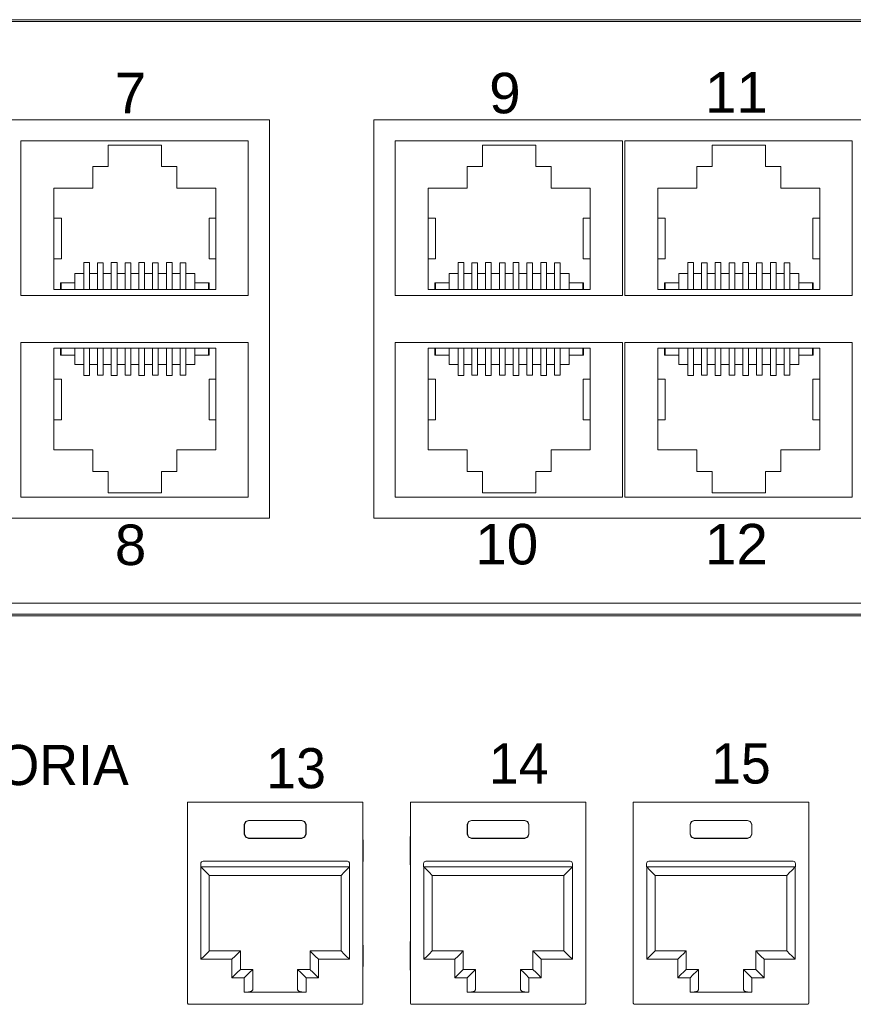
# Model space of a CAD drawing. Header units: millimetres. Extents: x 83969 to 164243, y -22860 to 4849.
# Tile 90 of 156: x 163449.17 to 163453.09, y -21359.72 to -21355.09. Entities that reach past the tile are written whole.
import ezdxf

# ---------------------------------------------------------------- set-up
doc = ezdxf.new("R2010")
doc.units = ezdxf.units.MM
doc.layers.get('0').update_dxf_attribs({"color": 251, "lineweight": 0})
doc.layers.add('Kat.6', color=7, linetype='Continuous')
doc.styles.add('_LANSTER_01', font='romans.shx')
doc.styles.add('Arial10', font='arial.ttf', dxfattribs={"height": 10})

# ---------------------------------------------------------------- blocks, each defined once
blk = doc.blocks.new('Switch 24xGE')
at = {"color": 144}
for points in [[(-306.45, 0), (0, 0), (0, 27.955), (-306.45, 27.955)], [(-185.1, 23.252), (-140, 23.252), (-140, 4.506), (-185.1, 4.506)], [(-135.1, 23.252), (-90, 23.252), (-90, 4.506), (-135.1, 4.506)]]:
    blk.add_lwpolyline(points, close=True, dxfattribs=at)
blk.add_lwpolyline([(-272.449, 27.876), (-34, 27.876), (-34, -0.079), (-272.449, -0.079)], close=True)
for points in [[(-141, 22.252), (-141, 14.981), (-151.7, 14.981), (-151.7, 22.252), (-141, 22.252)], [(-123.4, 22.252), (-123.4, 14.981), (-134.1, 14.981), (-134.1, 22.252), (-123.4, 22.252)], [(-112.6, 22.252), (-112.6, 14.981), (-123.3, 14.981), (-123.3, 22.252), (-112.6, 22.252)], [(-150.146, 15.259), (-150.146, 20.026), (-148.31, 20.026), (-148.31, 21.054), (-147.586, 21.054), (-147.586, 22.053), (-145.084, 22.053), (-145.084, 21.054), (-144.36, 21.054), (-144.36, 20.026), (-142.523, 20.026), (-142.523, 15.259), (-150.146, 15.259), (-149.827, 15.259), (-149.827, 15.576), (-149.796, 15.576), (-149.796, 15.259), (-149.796, 15.576), (-149.161, 15.576), (-149.161, 15.259), (-149.161, 16.021), (-148.735, 16.021), (-148.735, 15.259), (-148.735, 16.54), (-148.468, 16.54), (-148.468, 15.259), (-148.468, 16.021), (-148.087, 16.021), (-148.087, 15.259), (-148.087, 16.52), (-147.821, 16.52), (-147.821, 15.259), (-147.821, 16.021), (-147.44, 16.021), (-147.44, 15.259), (-147.44, 16.54), (-147.173, 16.54), (-147.173, 15.259), (-147.173, 16.021), (-146.792, 16.021), (-146.792, 15.259), (-146.792, 16.52), (-146.525, 16.52), (-146.525, 15.259), (-146.525, 16.021), (-146.144, 16.021), (-146.144, 15.259), (-146.144, 16.54), (-145.878, 16.54), (-145.878, 15.259), (-145.878, 16.021), (-145.497, 16.021), (-145.497, 15.259), (-145.497, 16.52), (-145.23, 16.52), (-145.23, 15.259), (-145.23, 16.021), (-144.849, 16.021), (-144.849, 15.259), (-144.849, 16.54), (-144.582, 16.54), (-144.582, 15.259), (-144.582, 16.021), (-144.201, 16.021), (-144.201, 15.259), (-144.201, 16.52), (-143.935, 16.52), (-143.935, 15.259), (-143.935, 16.021), (-143.509, 16.021), (-143.509, 15.259), (-143.509, 15.576), (-142.874, 15.576), (-142.874, 15.259), (-142.874, 15.576), (-142.842, 15.576), (-142.842, 15.259)], [(-132.546, 15.259), (-132.546, 20.026), (-130.71, 20.026), (-130.71, 21.054), (-129.986, 21.054), (-129.986, 22.053), (-127.484, 22.053), (-127.484, 21.054), (-126.76, 21.054), (-126.76, 20.026), (-124.923, 20.026), (-124.923, 15.259), (-132.546, 15.259), (-132.227, 15.259), (-132.227, 15.576), (-132.196, 15.576), (-132.196, 15.259), (-132.196, 15.576), (-131.561, 15.576), (-131.561, 15.259), (-131.561, 16.021), (-131.135, 16.021), (-131.135, 15.259), (-131.135, 16.54), (-130.868, 16.54), (-130.868, 15.259), (-130.868, 16.021), (-130.487, 16.021), (-130.487, 15.259), (-130.487, 16.52), (-130.221, 16.52), (-130.221, 15.259), (-130.221, 16.021), (-129.84, 16.021), (-129.84, 15.259), (-129.84, 16.54), (-129.573, 16.54), (-129.573, 15.259), (-129.573, 16.021), (-129.192, 16.021), (-129.192, 15.259), (-129.192, 16.52), (-128.925, 16.52), (-128.925, 15.259), (-128.925, 16.021), (-128.544, 16.021), (-128.544, 15.259), (-128.544, 16.54), (-128.278, 16.54), (-128.278, 15.259), (-128.278, 16.021), (-127.897, 16.021), (-127.897, 15.259), (-127.897, 16.52), (-127.63, 16.52), (-127.63, 15.259), (-127.63, 16.021), (-127.249, 16.021), (-127.249, 15.259), (-127.249, 16.54), (-126.982, 16.54), (-126.982, 15.259), (-126.982, 16.021), (-126.601, 16.021), (-126.601, 15.259), (-126.601, 16.52), (-126.335, 16.52), (-126.335, 15.259), (-126.335, 16.021), (-125.909, 16.021), (-125.909, 15.259), (-125.909, 15.576), (-125.274, 15.576), (-125.274, 15.259), (-125.274, 15.576), (-125.242, 15.576), (-125.242, 15.259)], [(-121.746, 15.259), (-121.746, 20.026), (-119.91, 20.026), (-119.91, 21.054), (-119.186, 21.054), (-119.186, 22.053), (-116.684, 22.053), (-116.684, 21.054), (-115.96, 21.054), (-115.96, 20.026), (-114.123, 20.026), (-114.123, 15.259), (-121.746, 15.259), (-121.427, 15.259), (-121.427, 15.576), (-121.396, 15.576), (-121.396, 15.259), (-121.396, 15.576), (-120.761, 15.576), (-120.761, 15.259), (-120.761, 16.021), (-120.335, 16.021), (-120.335, 15.259), (-120.335, 16.54), (-120.068, 16.54), (-120.068, 15.259), (-120.068, 16.021), (-119.687, 16.021), (-119.687, 15.259), (-119.687, 16.52), (-119.421, 16.52), (-119.421, 15.259), (-119.421, 16.021), (-119.04, 16.021), (-119.04, 15.259), (-119.04, 16.54), (-118.773, 16.54), (-118.773, 15.259), (-118.773, 16.021), (-118.392, 16.021), (-118.392, 15.259), (-118.392, 16.52), (-118.125, 16.52), (-118.125, 15.259), (-118.125, 16.021), (-117.744, 16.021), (-117.744, 15.259), (-117.744, 16.54), (-117.478, 16.54), (-117.478, 15.259), (-117.478, 16.021), (-117.097, 16.021), (-117.097, 15.259), (-117.097, 16.52), (-116.83, 16.52), (-116.83, 15.259), (-116.83, 16.021), (-116.449, 16.021), (-116.449, 15.259), (-116.449, 16.54), (-116.182, 16.54), (-116.182, 15.259), (-116.182, 16.021), (-115.801, 16.021), (-115.801, 15.259), (-115.801, 16.52), (-115.535, 16.52), (-115.535, 15.259), (-115.535, 16.021), (-115.109, 16.021), (-115.109, 15.259), (-115.109, 15.576), (-114.474, 15.576), (-114.474, 15.259), (-114.474, 15.576), (-114.442, 15.576), (-114.442, 15.259)], [(-150.146, 18.616), (-149.791, 18.616), (-149.791, 16.713), (-150.146, 16.713)], [(-142.523, 18.616), (-142.847, 18.616), (-142.847, 16.713), (-142.523, 16.713)], [(-132.546, 18.616), (-132.191, 18.616), (-132.191, 16.713), (-132.546, 16.713)], [(-124.923, 18.616), (-125.247, 18.616), (-125.247, 16.713), (-124.923, 16.713)], [(-121.746, 18.616), (-121.391, 18.616), (-121.391, 16.713), (-121.746, 16.713)], [(-114.123, 18.616), (-114.447, 18.616), (-114.447, 16.713), (-114.123, 16.713)], [(-141, 5.506), (-141, 12.777), (-151.7, 12.777), (-151.7, 5.506), (-141, 5.506)], [(-123.4, 5.506), (-123.4, 12.777), (-134.1, 12.777), (-134.1, 5.506), (-123.4, 5.506)], [(-112.6, 5.506), (-112.6, 12.777), (-123.3, 12.777), (-123.3, 5.506), (-112.6, 5.506)], [(-150.146, 12.5), (-150.146, 7.733), (-148.31, 7.733), (-148.31, 6.704), (-147.586, 6.704), (-147.586, 5.705), (-145.084, 5.705), (-145.084, 6.704), (-144.36, 6.704), (-144.36, 7.733), (-142.523, 7.733), (-142.523, 12.5), (-150.146, 12.5), (-149.827, 12.5), (-149.827, 12.182), (-149.796, 12.182), (-149.796, 12.5), (-149.796, 12.182), (-149.161, 12.182), (-149.161, 12.5), (-149.161, 11.738), (-148.735, 11.738), (-148.735, 12.5), (-148.735, 11.219), (-148.468, 11.219), (-148.468, 12.5), (-148.468, 11.738), (-148.087, 11.738), (-148.087, 12.5), (-148.087, 11.239), (-147.821, 11.239), (-147.821, 12.5), (-147.821, 11.738), (-147.44, 11.738), (-147.44, 12.5), (-147.44, 11.218), (-147.173, 11.218), (-147.173, 12.5), (-147.173, 11.738), (-146.792, 11.738), (-146.792, 12.5), (-146.792, 11.239), (-146.525, 11.239), (-146.525, 12.5), (-146.525, 11.738), (-146.144, 11.738), (-146.144, 12.5), (-146.144, 11.218), (-145.878, 11.218), (-145.878, 12.5), (-145.878, 11.738), (-145.497, 11.738), (-145.497, 12.5), (-145.497, 11.239), (-145.23, 11.239), (-145.23, 12.5), (-145.23, 11.738), (-144.849, 11.738), (-144.849, 12.5), (-144.849, 11.218), (-144.582, 11.218), (-144.582, 12.5), (-144.582, 11.738), (-144.201, 11.738), (-144.201, 12.5), (-144.201, 11.239), (-143.935, 11.239), (-143.935, 12.5), (-143.935, 11.738), (-143.509, 11.738), (-143.509, 12.5), (-143.509, 12.182), (-142.874, 12.182), (-142.874, 12.5), (-142.874, 12.182), (-142.842, 12.182), (-142.842, 12.5)], [(-132.546, 12.5), (-132.546, 7.733), (-130.71, 7.733), (-130.71, 6.704), (-129.986, 6.704), (-129.986, 5.705), (-127.484, 5.705), (-127.484, 6.704), (-126.76, 6.704), (-126.76, 7.733), (-124.923, 7.733), (-124.923, 12.5), (-132.546, 12.5), (-132.227, 12.5), (-132.227, 12.182), (-132.196, 12.182), (-132.196, 12.5), (-132.196, 12.182), (-131.561, 12.182), (-131.561, 12.5), (-131.561, 11.738), (-131.135, 11.738), (-131.135, 12.5), (-131.135, 11.219), (-130.868, 11.219), (-130.868, 12.5), (-130.868, 11.738), (-130.487, 11.738), (-130.487, 12.5), (-130.487, 11.239), (-130.221, 11.239), (-130.221, 12.5), (-130.221, 11.738), (-129.84, 11.738), (-129.84, 12.5), (-129.84, 11.218), (-129.573, 11.218), (-129.573, 12.5), (-129.573, 11.738), (-129.192, 11.738), (-129.192, 12.5), (-129.192, 11.239), (-128.925, 11.239), (-128.925, 12.5), (-128.925, 11.738), (-128.544, 11.738), (-128.544, 12.5), (-128.544, 11.218), (-128.278, 11.218), (-128.278, 12.5), (-128.278, 11.738), (-127.897, 11.738), (-127.897, 12.5), (-127.897, 11.239), (-127.63, 11.239), (-127.63, 12.5), (-127.63, 11.738), (-127.249, 11.738), (-127.249, 12.5), (-127.249, 11.218), (-126.982, 11.218), (-126.982, 12.5), (-126.982, 11.738), (-126.601, 11.738), (-126.601, 12.5), (-126.601, 11.239), (-126.335, 11.239), (-126.335, 12.5), (-126.335, 11.738), (-125.909, 11.738), (-125.909, 12.5), (-125.909, 12.182), (-125.274, 12.182), (-125.274, 12.5), (-125.274, 12.182), (-125.242, 12.182), (-125.242, 12.5)], [(-121.746, 12.5), (-121.746, 7.733), (-119.91, 7.733), (-119.91, 6.704), (-119.186, 6.704), (-119.186, 5.705), (-116.684, 5.705), (-116.684, 6.704), (-115.96, 6.704), (-115.96, 7.733), (-114.123, 7.733), (-114.123, 12.5), (-121.746, 12.5), (-121.427, 12.5), (-121.427, 12.182), (-121.396, 12.182), (-121.396, 12.5), (-121.396, 12.182), (-120.761, 12.182), (-120.761, 12.5), (-120.761, 11.738), (-120.335, 11.738), (-120.335, 12.5), (-120.335, 11.219), (-120.068, 11.219), (-120.068, 12.5), (-120.068, 11.738), (-119.687, 11.738), (-119.687, 12.5), (-119.687, 11.239), (-119.421, 11.239), (-119.421, 12.5), (-119.421, 11.738), (-119.04, 11.738), (-119.04, 12.5), (-119.04, 11.218), (-118.773, 11.218), (-118.773, 12.5), (-118.773, 11.738), (-118.392, 11.738), (-118.392, 12.5), (-118.392, 11.239), (-118.125, 11.239), (-118.125, 12.5), (-118.125, 11.738), (-117.744, 11.738), (-117.744, 12.5), (-117.744, 11.218), (-117.478, 11.218), (-117.478, 12.5), (-117.478, 11.738), (-117.097, 11.738), (-117.097, 12.5), (-117.097, 11.239), (-116.83, 11.239), (-116.83, 12.5), (-116.83, 11.738), (-116.449, 11.738), (-116.449, 12.5), (-116.449, 11.218), (-116.182, 11.218), (-116.182, 12.5), (-116.182, 11.738), (-115.801, 11.738), (-115.801, 12.5), (-115.801, 11.239), (-115.535, 11.239), (-115.535, 12.5), (-115.535, 11.738), (-115.109, 11.738), (-115.109, 12.5), (-115.109, 12.182), (-114.474, 12.182), (-114.474, 12.5), (-114.474, 12.182), (-114.442, 12.182), (-114.442, 12.5)], [(-150.146, 9.143), (-149.791, 9.143), (-149.791, 11.045), (-150.146, 11.045)], [(-142.523, 9.143), (-142.847, 9.143), (-142.847, 11.045), (-142.523, 11.045)], [(-132.546, 9.143), (-132.191, 9.143), (-132.191, 11.045), (-132.546, 11.045)], [(-124.923, 9.143), (-125.247, 9.143), (-125.247, 11.045), (-124.923, 11.045)], [(-121.746, 9.143), (-121.391, 9.143), (-121.391, 11.045), (-121.746, 11.045)], [(-114.123, 9.143), (-114.447, 9.143), (-114.447, 11.045), (-114.123, 11.045)]]:
    blk.add_lwpolyline(points, dxfattribs=at)
at = {"color": 144, "style": 'Arial10'}
for s, p in [('9', (-129.674, 23.553)), ('11', (-119.526, 23.585)), ('7', (-147.274, 23.553)), ('8', (-147.274, 2.306)), ('10', (-130.326, 2.337)), ('12', (-119.526, 2.337))]:
    blk.add_text(s, height=1.905, dxfattribs=at).set_placement(p)
blk = doc.blocks.new('Panel modularny_24_port_1U')
at = {"color": 0}
blk.add_line((48.895, 4.445), (0, 4.445), dxfattribs=at)
at = {"color": 0, "linetype": 'Continuous'}
for p, q in [((26.1153, 2.9564), (26.1342, 2.9564)), ((26.1153, 2.9564), (26.1153, 1.4553)), ((26.1342, 2.9564), (26.1373, 2.9564)), ((26.1373, 2.9564), (26.1447, 2.9564)), ((27.3978, 2.9564), (26.1447, 2.9564)), ((27.4052, 2.9564), (27.3978, 2.9564)), ((27.4083, 2.9564), (27.4052, 2.9564)), ((27.4272, 2.9564), (27.4083, 2.9564)), ((27.4272, 2.9564), (27.4272, 1.4553)), ((27.7822, 2.9564), (27.8011, 2.9564)), ((27.7822, 2.9564), (27.7822, 1.4553)), ((27.8011, 2.9564), (27.8042, 2.9564)), ((27.8042, 2.9564), (27.8116, 2.9564)), ((29.0647, 2.9564), (27.8116, 2.9564)), ((29.0721, 2.9564), (29.0647, 2.9564)), ((29.0752, 2.9564), (29.0721, 2.9564)), ((29.0941, 2.9564), (29.0752, 2.9564)), ((29.0941, 2.9564), (29.0941, 1.4553)), ((29.449, 2.9564), (29.4679, 2.9564)), ((29.449, 2.9564), (29.449, 1.4553)), ((29.4679, 2.9564), (29.4711, 2.9564)), ((29.4711, 2.9564), (29.4784, 2.9564)), ((30.7316, 2.9564), (29.4784, 2.9564)), ((30.7389, 2.9564), (30.7316, 2.9564)), ((30.7421, 2.9564), (30.7389, 2.9564)), ((30.761, 2.9564), (30.7421, 2.9564)), ((30.761, 2.9564), (30.761, 1.4553)), ((26.5402, 2.7884), (26.5495, 2.8107)), ((26.5509, 2.8092), (26.5417, 2.7869)), ((26.5495, 2.8107), (26.5717, 2.8199)), ((26.5732, 2.8184), (26.5509, 2.8092)), ((26.5717, 2.8199), (26.9708, 2.8199)), ((26.5717, 2.8199), (26.5732, 2.8184)), ((26.9693, 2.8184), (26.5732, 2.8184)), ((26.9708, 2.8199), (26.9693, 2.8184)), ((26.9693, 2.8184), (26.9916, 2.8092)), ((26.993, 2.8107), (26.9708, 2.8199)), ((26.9916, 2.8092), (27.0008, 2.7869)), ((27.0023, 2.7884), (26.993, 2.8107)), ((28.2071, 2.7884), (28.2163, 2.8107)), ((28.2178, 2.8092), (28.2086, 2.7869)), ((28.2163, 2.8107), (28.2386, 2.8199)), ((28.2401, 2.8184), (28.2178, 2.8092)), ((28.2386, 2.8199), (28.6376, 2.8199)), ((28.2386, 2.8199), (28.2401, 2.8184)), ((28.6362, 2.8184), (28.2401, 2.8184)), ((28.6376, 2.8199), (28.6362, 2.8184)), ((28.6362, 2.8184), (28.6585, 2.8092)), ((28.6599, 2.8107), (28.6376, 2.8199)), ((28.6585, 2.8092), (28.6677, 2.7869)), ((28.6691, 2.7884), (28.6599, 2.8107)), ((29.874, 2.7884), (29.8832, 2.8107)), ((29.8847, 2.8092), (29.8755, 2.7869)), ((29.8832, 2.8107), (29.9055, 2.8199)), ((29.907, 2.8184), (29.8847, 2.8092)), ((29.9055, 2.8199), (30.3045, 2.8199)), ((29.9055, 2.8199), (29.907, 2.8184)), ((30.3031, 2.8184), (29.907, 2.8184)), ((30.3045, 2.8199), (30.3031, 2.8184)), ((30.3031, 2.8184), (30.3253, 2.8092)), ((30.3268, 2.8107), (30.3045, 2.8199)), ((30.3253, 2.8092), (30.3346, 2.7869)), ((30.336, 2.7884), (30.3268, 2.8107)), ((26.5402, 2.717), (26.5402, 2.7884)), ((26.5417, 2.7869), (26.5402, 2.7884)), ((26.5417, 2.7184), (26.5417, 2.7869)), ((27.0008, 2.7869), (27.0023, 2.7884)), ((27.0008, 2.7184), (27.0008, 2.7869)), ((27.0023, 2.717), (27.0023, 2.7884)), ((28.2071, 2.717), (28.2071, 2.7884)), ((28.2086, 2.7869), (28.2071, 2.7884)), ((28.2086, 2.7184), (28.2086, 2.7869)), ((28.6677, 2.7869), (28.6691, 2.7884)), ((28.6677, 2.7184), (28.6677, 2.7869)), ((28.6691, 2.717), (28.6691, 2.7884)), ((29.874, 2.717), (29.874, 2.7884)), ((29.8755, 2.7869), (29.874, 2.7884)), ((29.8755, 2.7184), (29.8755, 2.7869)), ((30.3346, 2.7869), (30.336, 2.7884)), ((30.3346, 2.7184), (30.3346, 2.7869)), ((30.336, 2.717), (30.336, 2.7884)), ((26.1146, 2.6904), (26.1144, 2.662)), ((26.1144, 2.662), (26.1144, 2.5255)), ((26.1153, 2.7126), (26.1146, 2.6904)), ((26.5417, 2.7184), (26.5402, 2.717)), ((26.5495, 2.6947), (26.5402, 2.717)), ((26.5417, 2.7184), (26.5509, 2.6962)), ((26.5717, 2.6855), (26.5495, 2.6947)), ((26.5509, 2.6962), (26.5732, 2.687)), ((26.5732, 2.687), (26.5717, 2.6855)), ((26.5717, 2.6855), (26.9708, 2.6855)), ((26.9693, 2.687), (26.5732, 2.687)), ((26.9916, 2.6962), (26.9693, 2.687)), ((26.9693, 2.687), (26.9708, 2.6855)), ((26.9708, 2.6855), (26.993, 2.6947)), ((27.0008, 2.7184), (26.9916, 2.6962)), ((26.993, 2.6947), (27.0023, 2.717)), ((27.0008, 2.7184), (27.0023, 2.717)), ((27.4279, 2.6904), (27.4272, 2.7126)), ((27.4281, 2.662), (27.4279, 2.6904)), ((27.4281, 2.662), (27.4281, 2.5255)), ((27.7815, 2.6904), (27.7812, 2.662)), ((27.7812, 2.662), (27.7812, 2.5255)), ((27.7822, 2.7126), (27.7815, 2.6904)), ((28.2086, 2.7184), (28.2071, 2.717)), ((28.2163, 2.6947), (28.2071, 2.717)), ((28.2086, 2.7184), (28.2178, 2.6962)), ((28.2386, 2.6855), (28.2163, 2.6947)), ((28.2178, 2.6962), (28.2401, 2.687)), ((28.2401, 2.687), (28.2386, 2.6855)), ((28.2386, 2.6855), (28.6376, 2.6855)), ((28.6362, 2.687), (28.2401, 2.687)), ((28.6585, 2.6962), (28.6362, 2.687)), ((28.6362, 2.687), (28.6376, 2.6855)), ((28.6376, 2.6855), (28.6599, 2.6947)), ((28.6677, 2.7184), (28.6585, 2.6962)), ((28.6599, 2.6947), (28.6691, 2.717)), ((28.6677, 2.7184), (28.6691, 2.717)), ((29.0948, 2.6904), (29.0941, 2.7126)), ((29.095, 2.662), (29.0948, 2.6904)), ((29.095, 2.662), (29.095, 2.5255)), ((29.4484, 2.6904), (29.4481, 2.662)), ((29.4481, 2.662), (29.4481, 2.5255)), ((29.449, 2.7126), (29.4484, 2.6904)), ((29.8755, 2.7184), (29.874, 2.717)), ((29.8832, 2.6947), (29.874, 2.717)), ((29.8755, 2.7184), (29.8847, 2.6962)), ((29.9055, 2.6855), (29.8832, 2.6947)), ((29.8847, 2.6962), (29.907, 2.687)), ((29.907, 2.687), (29.9055, 2.6855)), ((29.9055, 2.6855), (30.3045, 2.6855)), ((30.3031, 2.687), (29.907, 2.687)), ((30.3253, 2.6962), (30.3031, 2.687)), ((30.3031, 2.687), (30.3045, 2.6855)), ((30.3045, 2.6855), (30.3268, 2.6947)), ((30.3346, 2.7184), (30.3253, 2.6962)), ((30.3268, 2.6947), (30.336, 2.717)), ((30.3346, 2.7184), (30.336, 2.717)), ((30.7616, 2.6904), (30.761, 2.7126)), ((30.7619, 2.662), (30.7616, 2.6904)), ((30.7619, 2.662), (30.7619, 2.5255)), ((26.1144, 2.5255), (26.1146, 2.4971)), ((27.311, 2.5141), (26.2315, 2.5141)), ((27.4279, 2.4971), (27.4281, 2.5255)), ((27.7812, 2.5255), (27.7815, 2.4971)), ((28.9779, 2.5141), (27.8984, 2.5141)), ((29.0948, 2.4971), (29.095, 2.5255)), ((29.4481, 2.5255), (29.4484, 2.4971)), ((30.6447, 2.5141), (29.5653, 2.5141)), ((30.7616, 2.4971), (30.7619, 2.5255)), ((26.1146, 2.4971), (26.1153, 2.4749)), ((26.2147, 2.4973), (26.2147, 2.4721)), ((27.3278, 2.4721), (26.2147, 2.4721)), ((26.2158, 2.4721), (26.2399, 2.4479)), ((26.2158, 1.7811), (26.2158, 2.4721)), ((26.2399, 2.4479), (26.2603, 2.4275)), ((27.3026, 2.4479), (27.2822, 2.4275)), ((27.3267, 2.4721), (27.3026, 2.4479)), ((27.3267, 1.7811), (27.3267, 2.4721)), ((27.3278, 2.4973), (27.3278, 2.4721)), ((27.4272, 2.4749), (27.4279, 2.4971)), ((27.7815, 2.4971), (27.7822, 2.4749)), ((27.8816, 2.4973), (27.8816, 2.4721)), ((28.9947, 2.4721), (27.8816, 2.4721)), ((27.8827, 2.4721), (27.9068, 2.4479)), ((27.8827, 1.7811), (27.8827, 2.4721)), ((27.9068, 2.4479), (27.9272, 2.4275)), ((28.9695, 2.4479), (28.9491, 2.4275)), ((28.9936, 2.4721), (28.9695, 2.4479)), ((28.9936, 1.7811), (28.9936, 2.4721)), ((28.9947, 2.4973), (28.9947, 2.4721)), ((29.0941, 2.4749), (29.0948, 2.4971)), ((29.4484, 2.4971), (29.449, 2.4749)), ((29.5485, 2.4973), (29.5485, 2.4721)), ((30.6615, 2.4721), (29.5485, 2.4721)), ((29.5495, 2.4721), (29.5736, 2.4479)), ((29.5495, 1.7811), (29.5495, 2.4721)), ((29.5736, 2.4479), (29.5941, 2.4275)), ((30.6364, 2.4479), (30.6159, 2.4275)), ((30.6605, 2.4721), (30.6364, 2.4479)), ((30.6605, 1.7811), (30.6605, 2.4721)), ((30.6615, 2.4973), (30.6615, 2.4721)), ((30.761, 2.4749), (30.7616, 2.4971)), ((26.2603, 2.4275), (26.274, 2.4138)), ((26.274, 2.4138), (26.2788, 2.4091)), ((26.2788, 2.4091), (26.2788, 1.8441)), ((26.2788, 2.4091), (27.2637, 2.4091)), ((27.2685, 2.4138), (27.2637, 2.4091)), ((27.2637, 2.4091), (27.2637, 1.8441)), ((27.2822, 2.4275), (27.2685, 2.4138)), ((27.9272, 2.4275), (27.9409, 2.4138)), ((27.9409, 2.4138), (27.9457, 2.4091)), ((27.9457, 2.4091), (27.9457, 1.8441)), ((27.9457, 2.4091), (28.9306, 2.4091)), ((28.9354, 2.4138), (28.9306, 2.4091)), ((28.9306, 2.4091), (28.9306, 1.8441)), ((28.9491, 2.4275), (28.9354, 2.4138)), ((29.5941, 2.4275), (29.6077, 2.4138)), ((29.6077, 2.4138), (29.6125, 2.4091)), ((29.6125, 2.4091), (29.6125, 1.8441)), ((29.6125, 2.4091), (30.5975, 2.4091)), ((30.6023, 2.4138), (30.5975, 2.4091)), ((30.5975, 2.4091), (30.5975, 1.8441)), ((30.6159, 2.4275), (30.6023, 2.4138)), ((26.1153, 1.9259), (26.1146, 1.9036)), ((27.4279, 1.9036), (27.4272, 1.9259)), ((27.7822, 1.9259), (27.7815, 1.9036)), ((29.0948, 1.9036), (29.0941, 1.9259)), ((29.449, 1.9259), (29.4484, 1.9036)), ((30.7616, 1.9036), (30.761, 1.9259)), ((26.1146, 1.9036), (26.1144, 1.8752)), ((26.1144, 1.8752), (26.1144, 1.7387)), ((26.2788, 1.8441), (26.274, 1.8393)), ((26.5108, 1.8441), (26.2788, 1.8441)), ((26.5108, 1.8441), (26.506, 1.8393)), ((26.5108, 1.7055), (26.5108, 1.8441)), ((27.0317, 1.7055), (27.0317, 1.8441)), ((27.0317, 1.8441), (27.2637, 1.8441)), ((27.0317, 1.8441), (27.0365, 1.8393)), ((27.2637, 1.8441), (27.2685, 1.8393)), ((27.4281, 1.8752), (27.4279, 1.9036)), ((27.4281, 1.8752), (27.4281, 1.7387)), ((27.7815, 1.9036), (27.7812, 1.8752)), ((27.7812, 1.8752), (27.7812, 1.7387)), ((27.9457, 1.8441), (27.9409, 1.8393)), ((28.1777, 1.8441), (27.9457, 1.8441)), ((28.1777, 1.8441), (28.1729, 1.8393)), ((28.1777, 1.7055), (28.1777, 1.8441)), ((28.6985, 1.7055), (28.6985, 1.8441)), ((28.6985, 1.8441), (28.9306, 1.8441)), ((28.6985, 1.8441), (28.7033, 1.8393)), ((28.9306, 1.8441), (28.9354, 1.8393)), ((29.095, 1.8752), (29.0948, 1.9036)), ((29.095, 1.8752), (29.095, 1.7387)), ((29.4484, 1.9036), (29.4481, 1.8752)), ((29.4481, 1.8752), (29.4481, 1.7387)), ((29.6125, 1.8441), (29.6077, 1.8393)), ((29.8446, 1.8441), (29.6125, 1.8441)), ((29.8446, 1.8441), (29.8398, 1.8393)), ((29.8446, 1.7055), (29.8446, 1.8441)), ((30.3654, 1.7055), (30.3654, 1.8441)), ((30.3654, 1.8441), (30.5975, 1.8441)), ((30.3654, 1.8441), (30.3702, 1.8393)), ((30.5975, 1.8441), (30.6023, 1.8393)), ((30.7619, 1.8752), (30.7616, 1.9036)), ((30.7619, 1.8752), (30.7619, 1.7387)), ((26.2399, 1.8052), (26.2158, 1.7811)), ((26.2158, 1.7811), (26.4478, 1.7811)), ((26.2603, 1.8257), (26.2399, 1.8052)), ((26.274, 1.8393), (26.2603, 1.8257)), ((26.472, 1.8052), (26.4478, 1.7811)), ((26.4478, 1.7811), (26.4478, 1.6425)), ((26.4924, 1.8257), (26.472, 1.8052)), ((26.506, 1.8393), (26.4924, 1.8257)), ((27.0365, 1.8393), (27.0501, 1.8257)), ((27.0501, 1.8257), (27.0706, 1.8052)), ((27.0706, 1.8052), (27.0947, 1.7811)), ((27.3267, 1.7811), (27.0947, 1.7811)), ((27.0947, 1.7811), (27.0947, 1.6425)), ((27.2685, 1.8393), (27.2822, 1.8257)), ((27.2822, 1.8257), (27.3026, 1.8052)), ((27.3026, 1.8052), (27.3267, 1.7811)), ((27.9068, 1.8052), (27.8827, 1.7811)), ((27.8827, 1.7811), (28.1147, 1.7811)), ((27.9272, 1.8257), (27.9068, 1.8052)), ((27.9409, 1.8393), (27.9272, 1.8257)), ((28.1388, 1.8052), (28.1147, 1.7811)), ((28.1147, 1.7811), (28.1147, 1.6425)), ((28.1593, 1.8257), (28.1388, 1.8052)), ((28.1729, 1.8393), (28.1593, 1.8257)), ((28.7033, 1.8393), (28.717, 1.8257)), ((28.717, 1.8257), (28.7374, 1.8052)), ((28.7374, 1.8052), (28.7615, 1.7811)), ((28.9936, 1.7811), (28.7615, 1.7811)), ((28.7615, 1.7811), (28.7615, 1.6425)), ((28.9354, 1.8393), (28.9491, 1.8257)), ((28.9491, 1.8257), (28.9695, 1.8052)), ((28.9695, 1.8052), (28.9936, 1.7811)), ((29.5736, 1.8052), (29.5495, 1.7811)), ((29.5495, 1.7811), (29.7816, 1.7811)), ((29.5941, 1.8257), (29.5736, 1.8052)), ((29.6077, 1.8393), (29.5941, 1.8257)), ((29.8057, 1.8052), (29.7816, 1.7811)), ((29.7816, 1.7811), (29.7816, 1.6425)), ((29.8261, 1.8257), (29.8057, 1.8052)), ((29.8398, 1.8393), (29.8261, 1.8257)), ((30.3702, 1.8393), (30.3839, 1.8257)), ((30.3839, 1.8257), (30.4043, 1.8052)), ((30.4043, 1.8052), (30.4284, 1.7811)), ((30.6605, 1.7811), (30.4284, 1.7811)), ((30.4284, 1.7811), (30.4284, 1.6425)), ((30.6023, 1.8393), (30.6159, 1.8257)), ((30.6159, 1.8257), (30.6364, 1.8052)), ((30.6364, 1.8052), (30.6605, 1.7811)), ((26.1144, 1.7387), (26.1146, 1.7104)), ((26.1146, 1.7104), (26.1153, 1.6881)), ((26.4924, 1.6871), (26.506, 1.7007)), ((26.506, 1.7007), (26.5108, 1.7055)), ((26.6032, 1.7055), (26.5108, 1.7055)), ((26.5848, 1.6871), (26.5985, 1.7007)), ((26.5985, 1.7007), (26.6032, 1.7055)), ((26.6032, 1.7055), (26.6032, 1.5517)), ((26.9393, 1.7055), (27.0317, 1.7055)), ((26.9393, 1.7055), (26.9393, 1.5517)), ((26.9441, 1.7007), (26.9393, 1.7055)), ((26.9577, 1.6871), (26.9441, 1.7007)), ((27.0365, 1.7007), (27.0317, 1.7055)), ((27.0501, 1.6871), (27.0365, 1.7007)), ((27.4272, 1.6881), (27.4279, 1.7104)), ((27.4279, 1.7104), (27.4281, 1.7387)), ((27.7812, 1.7387), (27.7815, 1.7104)), ((27.7815, 1.7104), (27.7822, 1.6881)), ((28.1593, 1.6871), (28.1729, 1.7007)), ((28.1729, 1.7007), (28.1777, 1.7055)), ((28.2701, 1.7055), (28.1777, 1.7055)), ((28.2517, 1.6871), (28.2653, 1.7007)), ((28.2653, 1.7007), (28.2701, 1.7055)), ((28.2701, 1.7055), (28.2701, 1.5517)), ((28.6061, 1.7055), (28.6985, 1.7055)), ((28.6061, 1.7055), (28.6061, 1.5517)), ((28.6109, 1.7007), (28.6061, 1.7055)), ((28.6246, 1.6871), (28.6109, 1.7007)), ((28.7033, 1.7007), (28.6985, 1.7055)), ((28.717, 1.6871), (28.7033, 1.7007)), ((29.0941, 1.6881), (29.0948, 1.7104)), ((29.0948, 1.7104), (29.095, 1.7387)), ((29.4481, 1.7387), (29.4484, 1.7104)), ((29.4484, 1.7104), (29.449, 1.6881)), ((29.8261, 1.6871), (29.8398, 1.7007)), ((29.8398, 1.7007), (29.8446, 1.7055)), ((29.937, 1.7055), (29.8446, 1.7055)), ((29.9185, 1.6871), (29.9322, 1.7007)), ((29.9322, 1.7007), (29.937, 1.7055)), ((29.937, 1.7055), (29.937, 1.5517)), ((30.273, 1.7055), (30.3654, 1.7055)), ((30.273, 1.7055), (30.273, 1.5517)), ((30.2778, 1.7007), (30.273, 1.7055)), ((30.2915, 1.6871), (30.2778, 1.7007)), ((30.3702, 1.7007), (30.3654, 1.7055)), ((30.3839, 1.6871), (30.3702, 1.7007)), ((30.761, 1.6881), (30.7616, 1.7104)), ((30.7616, 1.7104), (30.7619, 1.7387)), ((26.4478, 1.6425), (26.472, 1.6666)), ((26.4478, 1.6425), (26.5402, 1.6425)), ((26.472, 1.6666), (26.4924, 1.6871)), ((26.5402, 1.6425), (26.5644, 1.6666)), ((26.5402, 1.5349), (26.5402, 1.6425)), ((26.5644, 1.6666), (26.5848, 1.6871)), ((26.9782, 1.6666), (26.9577, 1.6871)), ((27.0023, 1.6425), (26.9782, 1.6666)), ((27.0947, 1.6425), (27.0023, 1.6425)), ((27.0023, 1.5349), (27.0023, 1.6425)), ((27.0706, 1.6666), (27.0501, 1.6871)), ((27.0947, 1.6425), (27.0706, 1.6666)), ((28.1147, 1.6425), (28.1388, 1.6666)), ((28.1147, 1.6425), (28.2071, 1.6425)), ((28.1388, 1.6666), (28.1593, 1.6871)), ((28.2071, 1.6425), (28.2312, 1.6666)), ((28.2071, 1.5349), (28.2071, 1.6425)), ((28.2312, 1.6666), (28.2517, 1.6871)), ((28.645, 1.6666), (28.6246, 1.6871)), ((28.6691, 1.6425), (28.645, 1.6666)), ((28.7615, 1.6425), (28.6691, 1.6425)), ((28.6691, 1.5349), (28.6691, 1.6425)), ((28.7374, 1.6666), (28.717, 1.6871)), ((28.7615, 1.6425), (28.7374, 1.6666)), ((29.7816, 1.6425), (29.8057, 1.6666)), ((29.7816, 1.6425), (29.874, 1.6425)), ((29.8057, 1.6666), (29.8261, 1.6871)), ((29.874, 1.6425), (29.8981, 1.6666)), ((29.874, 1.5349), (29.874, 1.6425)), ((29.8981, 1.6666), (29.9185, 1.6871)), ((30.3119, 1.6666), (30.2915, 1.6871)), ((30.336, 1.6425), (30.3119, 1.6666)), ((30.4284, 1.6425), (30.336, 1.6425)), ((30.336, 1.5349), (30.336, 1.6425)), ((30.4043, 1.6666), (30.3839, 1.6871)), ((30.4284, 1.6425), (30.4043, 1.6666)), ((26.6032, 1.5517), (26.5948, 1.5433)), ((26.9393, 1.5517), (26.9477, 1.5433)), ((28.2701, 1.5517), (28.2617, 1.5433)), ((28.6061, 1.5517), (28.6146, 1.5433)), ((29.937, 1.5517), (29.9286, 1.5433)), ((30.273, 1.5517), (30.2815, 1.5433)), ((26.5717, 1.5371), (26.5402, 1.5349)), ((27.0023, 1.5349), (26.5402, 1.5349)), ((26.5948, 1.5433), (26.5717, 1.5371)), ((26.9477, 1.5433), (26.9708, 1.5371)), ((26.9708, 1.5371), (27.0023, 1.5349)), ((28.2386, 1.5371), (28.2071, 1.5349)), ((28.6691, 1.5349), (28.2071, 1.5349)), ((28.2617, 1.5433), (28.2386, 1.5371)), ((28.6146, 1.5433), (28.6376, 1.5371)), ((28.6376, 1.5371), (28.6691, 1.5349)), ((29.9055, 1.5371), (29.874, 1.5349)), ((30.336, 1.5349), (29.874, 1.5349)), ((29.9286, 1.5433), (29.9055, 1.5371)), ((30.2815, 1.5433), (30.3045, 1.5371)), ((30.3045, 1.5371), (30.336, 1.5349)), ((26.1153, 1.4551), (26.1153, 1.4553)), ((26.1153, 1.4551), (26.1153, 1.4548)), ((26.1153, 1.4548), (26.1153, 1.4541)), ((26.1153, 1.4541), (26.1155, 1.4528)), ((26.1155, 1.4528), (26.1169, 1.4495)), ((26.1169, 1.4495), (26.1192, 1.4469)), ((26.1192, 1.4469), (26.1223, 1.4452)), ((26.1223, 1.4452), (26.1258, 1.4446)), ((26.1258, 1.4446), (26.1258, 1.4446)), ((26.1258, 1.4446), (27.4167, 1.4446)), ((27.4202, 1.4452), (27.4167, 1.4446)), ((27.4167, 1.4446), (27.4167, 1.4446)), ((27.4233, 1.4469), (27.4202, 1.4452)), ((27.4256, 1.4495), (27.4233, 1.4469)), ((27.427, 1.4528), (27.4256, 1.4495)), ((27.4272, 1.4541), (27.427, 1.4528)), ((27.4272, 1.4551), (27.4272, 1.4553)), ((27.4272, 1.4551), (27.4272, 1.4548)), ((27.4272, 1.4548), (27.4272, 1.4541)), ((27.7822, 1.4551), (27.7822, 1.4553)), ((27.7822, 1.4551), (27.7822, 1.4548)), ((27.7822, 1.4548), (27.7822, 1.4541)), ((27.7822, 1.4541), (27.7824, 1.4528)), ((27.7824, 1.4528), (27.7838, 1.4495)), ((27.7838, 1.4495), (27.7861, 1.4469)), ((27.7861, 1.4469), (27.7892, 1.4452)), ((27.7892, 1.4452), (27.7927, 1.4446)), ((27.7927, 1.4446), (27.7927, 1.4446)), ((27.7927, 1.4446), (29.0836, 1.4446)), ((29.0871, 1.4452), (29.0836, 1.4446)), ((29.0836, 1.4446), (29.0836, 1.4446)), ((29.0901, 1.4469), (29.0871, 1.4452)), ((29.0925, 1.4495), (29.0901, 1.4469)), ((29.0938, 1.4528), (29.0925, 1.4495)), ((29.094, 1.4541), (29.0938, 1.4528)), ((29.0941, 1.4548), (29.094, 1.4541)), ((29.0941, 1.4551), (29.0941, 1.4553)), ((29.0941, 1.4551), (29.0941, 1.4548)), ((29.449, 1.4551), (29.449, 1.4553)), ((29.449, 1.4551), (29.449, 1.4548)), ((29.449, 1.4548), (29.4491, 1.4541)), ((29.4491, 1.4541), (29.4493, 1.4528)), ((29.4493, 1.4528), (29.4507, 1.4495)), ((29.4507, 1.4495), (29.453, 1.4469)), ((29.453, 1.4469), (29.4561, 1.4452)), ((29.4561, 1.4452), (29.4595, 1.4446)), ((29.4595, 1.4446), (29.4595, 1.4446)), ((29.4595, 1.4446), (30.7505, 1.4446)), ((30.7539, 1.4452), (30.7505, 1.4446)), ((30.7505, 1.4446), (30.7505, 1.4446)), ((30.757, 1.4469), (30.7539, 1.4452)), ((30.7594, 1.4495), (30.757, 1.4469)), ((30.7607, 1.4528), (30.7594, 1.4495)), ((30.7609, 1.4541), (30.7607, 1.4528)), ((30.761, 1.4548), (30.7609, 1.4541)), ((30.761, 1.4551), (30.761, 1.4553)), ((30.761, 1.4551), (30.761, 1.4548))]:
    blk.add_line(p, q, dxfattribs=at)
for centre, start, end in [((26.2315, 2.4973), 90, 180), ((27.311, 2.4973), 0, 90), ((27.8984, 2.4973), 90, 180), ((28.9779, 2.4973), 0, 90), ((29.5653, 2.4973), 90, 180), ((30.6447, 2.4973), 0, 90)]:
    blk.add_arc(centre, 0.0168, start, end, dxfattribs=at)
at = {"color": 0, "char_height": 0.3, "attachment_point": 1, "style": '_LANSTER_01'}
for s, insert in [('\\A1;{\\fHP Simplified|b0|i0|c238|p34;14}', (28.3692, 3.3959)), ('\\A1;{\\fHP Simplified|b0|i0|c238|p34;15}', (30.0313, 3.3959)), ('\\A1;{\\fHP Simplified|b0|i0|c238|p34;13}', (26.7047, 3.3604))]:
    blk.add_mtext_dynamic_manual_height_columns(s, width=0.466049, gutter_width=6, heights=[0], dxfattribs=dict(at, insert=insert))
at = {"layer": 'Kat.6', "insert": (23.4879, 3.3843), "char_height": 0.3, "attachment_point": 1, "style": '_LANSTER_01'}
blk.add_mtext_dynamic_manual_height_columns('\\A1;\\pxqc;{\\fHP Simplified|b0|i0|c238|p34;KATEGORIA\\P\\H3x;6}', width=2.036396, gutter_width=6, heights=[0], dxfattribs=at)

msp = doc.modelspace()

# ---------------------------------------------------------------- block references
for name, p, xscale, yscale, zscale in [('Switch 24xGE', (163464.3466, -21357.8827), 0.1, 0.1, 0.1), ('Panel modularny_24_port_1U', (163433.539, -21360.6262), 0.6288112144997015, 0.6288112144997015, 0.6288112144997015)]:
    msp.add_blockref(name, p, dxfattribs=dict(xscale=xscale, yscale=yscale, zscale=zscale))

doc.saveas('drawing.dxf')
